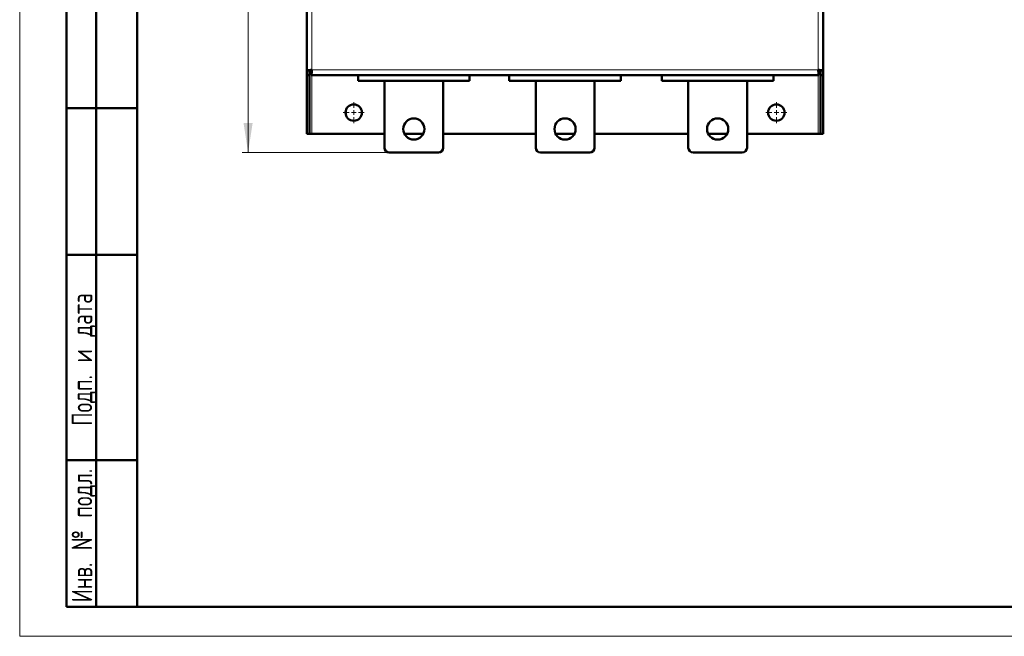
# Model space of a CAD drawing. Header units: millimetres. Extents: x 0 to 420, y 0 to 297.
# Tile 1 of 11: x 0 to 168, y 0 to 105. Entities that reach past the tile are written whole.
import ezdxf

# ---------------------------------------------------------------- set-up
doc = ezdxf.new("R2010")
doc.units = ezdxf.units.MM
doc.styles.add('SLDTEXTSTYLE0', font='TXT', dxfattribs={"width": 0.7, "bigfont": 'bigfont'})
doc.styles.add('SLDTEXTSTYLE1', font='TXT', dxfattribs={"width": 0.7})
doc.dimstyles.new('SLDDIMSTYLE0', dxfattribs={"dimtxt": 5, "dimasz": 5, "dimexe": 0, "dimexo": 0.0625, "dimgap": 1.25, "dimtad": 2, "dimdec": 1, "dimlfac": 2.5, "dimrnd": 1e-09, "dimzin": 12, "dimdsep": 46, "dimtxsty": 'SLDTEXTSTYLE1', "dimsah": 1, "dimcen": 0.09, "dimadec": 0, "dimazin": 3, "dimtfac": 1, "dimtdec": 3, "dimtofl": 0, "dimtmove": 0, "dimatfit": 3, "dimfxl": 1, "dimfrac": 2, "dimtolj": 1, "dimtzin": 12, "dimarcsym": 0})

# ---------------------------------------------------------------- blocks, each defined once
blk = doc.blocks.new('_D_1')
at = {"color": 7, "linetype": 'Continuous', "lineweight": 0}
for p, q in [((62.94, 235.65), (37.91, 235.65)), ((38.91, 235.65), (38.91, 82.45)), ((62.94, 82.45), (37.91, 82.45))]:
    blk.add_line(p, q, dxfattribs=at)
at = {"color": 7, "linetype": 'Continuous', "lineweight": 18}
for points in [[(38.91, 235.65), (38.14, 230.65), (39.68, 230.65)], [(38.91, 82.45), (39.68, 87.45), (38.14, 87.45)]]:
    blk.add_solid(points, dxfattribs=at)
at = {"color": 7, "linetype": 'Continuous', "lineweight": 18, "insert": (32.46, 157.45), "char_height": 5, "attachment_point": 1, "rotation": 90, "style": 'SLDTEXTSTYLE0'}
blk.add_mtext('В', dxfattribs=at)
blk = doc.blocks.new('SW_CENTERMARKSYMBOL_4')
at = {"color": 0, "linetype": 'Continuous', "lineweight": 18}
for p, q in [((0, 0.8), (0, 1.8)), ((-0.8, 0), (-1.8, 0)), ((0, 0), (-0.4, 0)), ((0, 0), (0, 0.4)), ((0, 0), (0, -0.4)), ((0, 0), (0.4, 0)), ((0.8, 0), (1.8, 0)), ((0, -0.8), (0, -1.8))]:
    blk.add_line(p, q, dxfattribs=at)
blk = doc.blocks.new('SW_CENTERMARKSYMBOL_5')
at = {"color": 0, "linetype": 'Continuous', "lineweight": 18}
for p, q in [((0, 0.8), (0, 1.8)), ((-0.8, 0), (-1.8, 0)), ((0, 0), (-0.4, 0)), ((0, 0), (0, 0.4)), ((0, 0), (0, -0.4)), ((0, 0), (0.4, 0)), ((0.8, 0), (1.8, 0)), ((0, -0.8), (0, -1.8))]:
    blk.add_line(p, q, dxfattribs=at)

msp = doc.modelspace()

# ---------------------------------------------------------------- linework, layer by layer
at = {"color": 7, "linetype": 'Continuous', "lineweight": 18}
for p, q in [((0, 297), (0, 0)), ((0, 0), (420, 0))]:
    msp.add_line(p, q, dxfattribs=at)
at = {"color": 7, "linetype": 'Continuous', "lineweight": 50}
for p, q in [((20, 292), (20, 5)), ((20, 292), (20, 5)), ((48.909, 218.889), (48.909, 96.415)), ((136.909, 96.415), (136.909, 218.889)), ((8, 5), (8, 150)), ((13, 5), (13, 150)), ((49.389, 96.415), (48.909, 96.415)), ((48.909, 95.652), (48.909, 96.415)), ((48.909, 95.652), (49.389, 95.652)), ((48.909, 85.652), (48.909, 95.652)), ((49.389, 95.652), (49.389, 96.415)), ((49.389, 95.652), (49.389, 85.652)), ((49.509, 96.372), (49.509, 96.474)), ((49.671, 95.652), (49.671, 96.132)), ((49.671, 95.652), (136.146, 95.652)), ((57.649, 94.652), (57.649, 95.652)), ((76.649, 94.652), (76.649, 95.652)), ((83.409, 94.652), (83.409, 95.652)), ((102.409, 94.652), (102.409, 95.652)), ((109.409, 94.652), (109.409, 95.652)), ((128.409, 94.652), (128.409, 95.652)), ((136.146, 96.132), (136.146, 95.652)), ((136.309, 96.474), (136.309, 96.372)), ((136.909, 96.415), (136.429, 96.415)), ((136.429, 96.415), (136.429, 95.652)), ((136.429, 95.652), (136.909, 95.652)), ((136.429, 85.652), (136.429, 95.652)), ((136.909, 95.652), (136.909, 96.415)), ((136.909, 85.652), (136.909, 95.652)), ((57.649, 94.652), (76.649, 94.652)), ((62.149, 94.652), (62.149, 83.252)), ((72.149, 83.252), (72.149, 94.652)), ((83.409, 94.652), (102.409, 94.652)), ((87.909, 94.652), (87.909, 83.252)), ((97.909, 83.252), (97.909, 94.652)), ((109.409, 94.652), (128.409, 94.652)), ((113.909, 94.652), (113.909, 83.252)), ((123.909, 83.252), (123.909, 94.652)), ((20, 90), (8, 90)), ((49.389, 85.652), (48.909, 85.652)), ((49.789, 85.652), (49.389, 85.652)), ((62.149, 85.652), (49.789, 85.652)), ((68.761, 85.652), (65.536, 85.652)), ((87.909, 85.652), (72.149, 85.652)), ((94.521, 85.652), (91.296, 85.652)), ((113.909, 85.652), (97.909, 85.652)), ((120.521, 85.652), (117.296, 85.652)), ((136.029, 85.652), (123.909, 85.652)), ((136.429, 85.652), (136.029, 85.652)), ((136.909, 85.652), (136.429, 85.652)), ((62.949, 82.452), (71.349, 82.452)), ((88.709, 82.452), (97.109, 82.452)), ((114.709, 82.452), (123.109, 82.452)), ((20, 65), (8, 65)), ((8, 30), (20, 30)), ((8, 5), (20, 5)), ((20, 5), (415, 5))]:
    msp.add_line(p, q, dxfattribs=at)
at = {"color": 9, "linetype": 'Continuous', "lineweight": 18}
for p, q in [((49.789, 218.772), (49.789, 96.532)), ((136.029, 96.532), (136.029, 218.772)), ((49.789, 96.532), (136.029, 96.532)), ((49.789, 85.652), (49.789, 95.652)), ((136.029, 95.652), (136.029, 85.652))]:
    msp.add_line(p, q, dxfattribs=at)
at = {"color": 7, "linetype": 'Continuous', "lineweight": 50}
for centre, radius in [((56.909, 89.252), 1.4), ((128.909, 89.252), 1.4), ((67.149, 86.452), 1.8), ((92.909, 86.452), 1.8), ((118.909, 86.452), 1.8)]:
    msp.add_circle(centre, radius, dxfattribs=at)
for centre, radius, start, end in [((50.229, 96.372), 0.72, 180, 219.30096), ((135.589, 96.372), 0.72, 320.69904, 360), ((62.949, 83.252), 0.8, 180, 270), ((71.349, 83.252), 0.8, 270, 0), ((88.709, 83.252), 0.8, 180, 270), ((97.109, 83.252), 0.8, 270, 0), ((114.709, 83.252), 0.8, 180, 270), ((123.109, 83.252), 0.8, 270, 0)]:
    msp.add_arc(centre, radius, start, end, dxfattribs=at)
for points in [[(48.909, 96.415), (48.922, 96.424), (48.948, 96.444), (49.152, 96.473), (49.443, 96.503), (49.673, 96.522), (49.789, 96.532)], [(49.789, 96.532), (49.736, 96.522), (49.631, 96.503), (49.499, 96.473), (49.407, 96.444), (49.395, 96.424), (49.389, 96.415)], [(49.789, 96.532), (49.779, 96.417), (49.759, 96.186), (49.73, 95.895), (49.701, 95.692), (49.681, 95.665), (49.671, 95.652)], [(49.671, 96.132), (49.681, 96.138), (49.701, 96.15), (49.73, 96.242), (49.759, 96.375), (49.779, 96.479), (49.789, 96.532)], [(136.429, 96.415), (136.423, 96.424), (136.411, 96.444), (136.318, 96.473), (136.186, 96.503), (136.081, 96.522), (136.029, 96.532)], [(136.029, 96.532), (136.144, 96.522), (136.375, 96.503), (136.665, 96.473), (136.869, 96.444), (136.895, 96.424), (136.909, 96.415)], [(136.146, 95.652), (136.136, 95.665), (136.116, 95.692), (136.087, 95.895), (136.058, 96.186), (136.038, 96.417), (136.029, 96.532)], [(136.029, 96.532), (136.038, 96.479), (136.058, 96.375), (136.087, 96.242), (136.116, 96.15), (136.136, 96.138), (136.146, 96.132)]]:
    msp.add_open_spline(points, degree=3, dxfattribs=at)

# ---------------------------------------------------------------- block references
at = {"color": 7, "linetype": 'Continuous', "lineweight": 0}
for name, p in [('SW_CENTERMARKSYMBOL_4', (56.909, 89.252)), ('SW_CENTERMARKSYMBOL_5', (128.909, 89.252))]:
    msp.add_blockref(name, p, dxfattribs=at)

# ---------------------------------------------------------------- texts
at = {"color": 7, "linetype": 'Continuous', "lineweight": 0, "char_height": 3.5, "attachment_point": 2, "rotation": 90, "style": 'SLDTEXTSTYLE0'}
for s, insert in [('Подп. и дата', (8.861, 47.176)), ('Инв. № подл.', (8.861, 17.178))]:
    msp.add_mtext(s, dxfattribs=dict(at, insert=insert))

# ---------------------------------------------------------------- dimensions: what is measured, and where the dimension line sits
at = {"color": 7, "linetype": 'Continuous', "lineweight": 18}
dim = msp.add_linear_dim(base=(38.909, 82.452), p1=(62.949, 235.652), p2=(62.949, 82.452), angle=90, text='В', dimstyle='SLDDIMSTYLE0', dxfattribs=at)
dim.commit()
dim.dimension.update_dxf_attribs({"geometry": '_D_1', "text_midpoint": (38.909, 159.052), "dimtype": 160})

doc.saveas('drawing.dxf')
